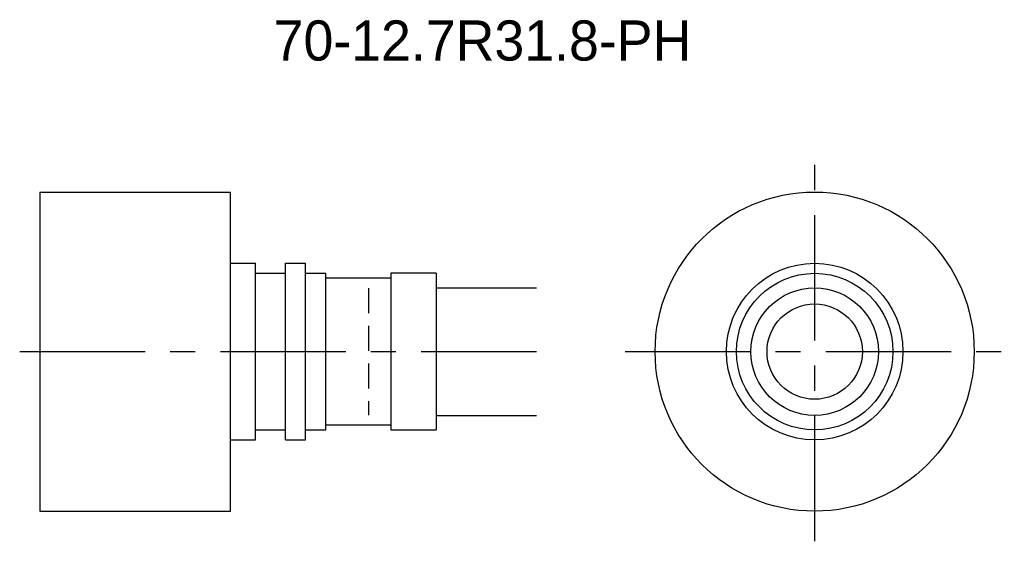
# Model space of a CAD drawing. Extents: x -54.1 to 44.1, y -42.6 to 9.4.
import ezdxf
from ezdxf.enums import TextEntityAlignment as Align

# ---------------------------------------------------------------- set-up
doc = ezdxf.new("R2010")
doc.units = 0
doc.header["$LTSCALE"] = 10
doc.linetypes.add('CENTER', pattern=[2, 1.25, -0.25, 0.25, -0.25])
doc.linetypes.add('HIDDEN', pattern=[0.375, 0.25, -0.125])
doc.layers.get('0').update_dxf_attribs({"linetype": 'CONTINUOUS'})
for name, color, linetype in [('HOJO', 4, 'CONTINUOUS'), ('L-CENTER', 1, 'CENTER'), ('L-HIDDEN', 3, 'HIDDEN')]:
    doc.layers.add(name, color=color, linetype=linetype)

msp = doc.modelspace()

# ---------------------------------------------------------------- linework, layer by layer
for p, q in [((-52.075, -7.809), (-33.075, -7.809)), ((-52.075, -7.809), (-52.075, -39.609)), ((-33.075, -39.609), (-33.075, -7.809)), ((-33.075, -14.909), (-30.575, -14.909)), ((-30.575, -32.509), (-30.575, -14.909)), ((-27.575, -14.909), (-25.575, -14.909)), ((-27.575, -32.509), (-27.575, -14.909)), ((-25.575, -32.509), (-25.575, -14.909)), ((-30.575, -15.909), (-27.575, -15.909)), ((-25.575, -15.909), (-23.575, -15.909)), ((-23.575, -31.509), (-23.575, -15.909)), ((-17.075, -16.384), (-23.575, -16.384)), ((-17.075, -15.909), (-17.075, -31.509)), ((-12.575, -15.909), (-17.075, -15.909)), ((-12.575, -15.909), (-12.575, -31.509)), ((-17.075, -31.034), (-23.575, -31.034)), ((-30.575, -31.509), (-27.575, -31.509)), ((-25.575, -31.509), (-23.575, -31.509)), ((-17.075, -31.509), (-12.575, -31.509)), ((-33.075, -32.509), (-30.575, -32.509)), ((-27.575, -32.509), (-25.575, -32.509)), ((-52.075, -39.609), (-33.075, -39.609))]:
    msp.add_line(p, q)
for radius in [15.9, 8.8, 7.8, 6.35, 4.75]:
    msp.add_circle((25.162, -23.709), radius)
at = {"layer": 'HOJO'}
for p, q in [((-12.575, -17.359), (-2.575, -17.359)), ((-12.575, -30.059), (-2.575, -30.059))]:
    msp.add_line(p, q, dxfattribs=at)
at = {"layer": 'L-CENTER'}
for p, q in [((25.162, -42.609), (25.162, -4.809)), ((-54.075, -23.709), (-2.575, -23.709)), ((6.262, -23.709), (44.062, -23.709))]:
    msp.add_line(p, q, dxfattribs=at)
at = {"layer": 'L-HIDDEN'}
msp.add_line((-19.325, -17.384), (-19.325, -30.034), dxfattribs=at)

# ---------------------------------------------------------------- texts
at = {"layer": 'HOJO'}
msp.add_text('70-12.7R31.8-PH', height=4, dxfattribs=at).set_placement((-7.948, 7.291), align=Align.MIDDLE_CENTER)

doc.saveas('drawing.dxf')
